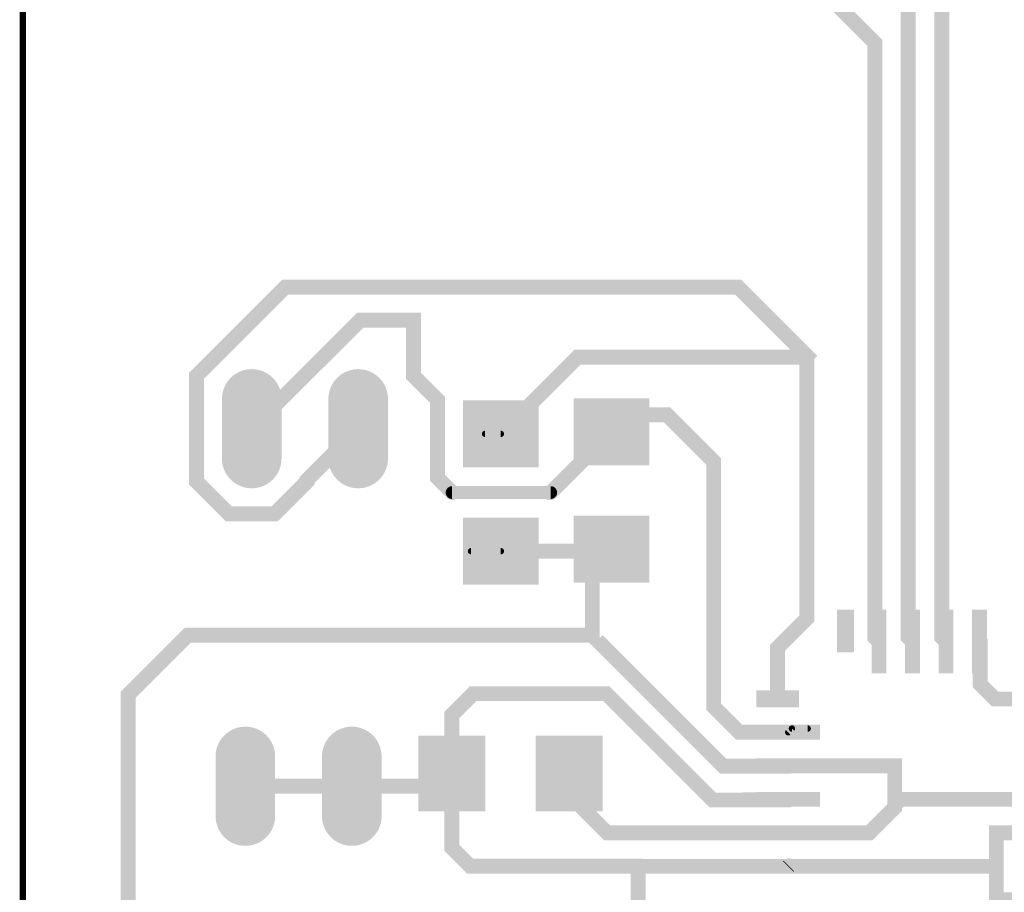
# Model space of a CAD drawing. Extents: x 61.3 to 119.5, y 23.6 to 92.8.
# Tile 2 of 4: x 61.3 to 84.8, y 50.2 to 71.1. Entities that reach past the tile are written whole.
import ezdxf

# ---------------------------------------------------------------- set-up
doc = ezdxf.new("R2010")
doc.units = 0
doc.header["$MEASUREMENT"] = 0
doc.layers.get('0').update_dxf_attribs({"linetype": 'CONTINUOUS'})
for name, color, linetype in [('1', 12, 'CONTINUOUS'), ('17', 110, 'CONTINUOUS'), ('20', 31, 'CONTINUOUS')]:
    doc.layers.add(name, color=color, linetype=linetype)

# ---------------------------------------------------------------- blocks, each defined once
blk = doc.blocks.new('RECT')
blk.add_solid([(-0.5, -0.5), (0.5, -0.5), (-0.5, 0.5), (0.5, 0.5)])
blk = doc.blocks.new('LONGP100')
at = {"const_width": 1}
blk.add_lwpolyline([(-0.5, 0), (0.5, 0)], dxfattribs=at)
at = {"const_width": 0.5}
for points in [[(-0.5, 0.25, 1), (-0.5, -0.25)], [(0.5, -0.25, 1), (0.5, 0.25)]]:
    blk.add_lwpolyline(points, format="xyb", dxfattribs=at)

msp = doc.modelspace()

# ---------------------------------------------------------------- linework, layer by layer
at = {"layer": '1'}
for points in [[(83.42, 56.2356, 0.3556, 0.3556, 0), (83.3184, 56.3372, 0.3556, 0.3556, 0), (83.3184, 74.2408, 0.3556, 0.3556, 0), (83.2134, 74.3458, 0.3556, 0.3556, 0), (83.3344, 74.3458, 0.3556, 0.3556, 0), (86.9158, 77.9272, 0.3556, 0.3556, 0), (85.1408, 79.7022, 0.3556, 0.3556, 0), (85.1408, 84.2264, 0.3556, 0.3556, 0), (91.2368, 90.3224, 0.3556, 0.3556, 0), (114.4524, 90.3224, 0.3556, 0.3556, 0), (117.7544, 87.0204, 0.3556, 0.3556, 0), (117.7544, 80.7212, 0.3556, 0.3556, 0), (113.3856, 76.3524, 0.3556, 0.3556, 0), (113.3856, 52.6796, 0.3556, 0.3556, 0), (103.759, 43.053, 0, 0, 0)], [(86.5886, 83.7946, 0.3556, 0.3556, 0), (91.8972, 89.1032, 0.3556, 0.3556, 0), (113.6396, 89.1032, 0.3556, 0.3556, 0), (116.1288, 86.614, 0.3556, 0.3556, 0), (116.1288, 81.026, 0.3556, 0.3556, 0), (111.9632, 76.8604, 0.3556, 0.3556, 0), (111.9632, 53.34, 0.3556, 0.3556, 0), (106.0196, 47.3964, 0.3556, 0.3556, 0), (92.4052, 47.3964, 0.3556, 0.3556, 0), (89.7316, 50.07, 0.3556, 0.3556, 0), (84.62, 50.07, 0.3556, 0.3556, 0), (84.62, 51.67, 0.3556, 0.3556, 0), (87.9856, 51.67, 0, 0, 0)], [(81.82, 56.2356, 0.3556, 0.3556, 0), (81.7184, 56.3372, 0.3556, 0.3556, 0), (81.7184, 70.5292, 0.3556, 0.3556, 0), (80.6196, 71.628, 0.3556, 0.3556, 0), (79.1464, 71.628, 0.3556, 0.3556, 0), (75.946, 74.8284, 0.3556, 0.3556, 0), (75.946, 84.9376, 0.3556, 0.3556, 0), (79.8068, 84.9376, 0.3556, 0.3556, 0), (81.3308, 83.4136, 0.3556, 0.3556, 0), (81.3308, 82.423, 0.3556, 0.3556, 0), (81.5086, 82.2452, 0, 0, 0)], [(82.62, 56.2356, 0.3556, 0.3556, 0), (82.5184, 56.3372, 0.3556, 0.3556, 0), (82.5184, 71.6596, 0.3556, 0.3556, 0), (81.8388, 72.3392, 0.3556, 0.3556, 0), (81.8388, 77.1652, 0.3556, 0.3556, 0), (84.0486, 79.375, 0.3556, 0.3556, 0), (84.0486, 82.2452, 0, 0, 0)], [(72.4208, 61.1916, 0.1524, 0.1524, 0), (72.7964, 61.1916, 0.3556, 0.3556, 0), (74.6252, 63.0204, 0.3556, 0.3556, 0), (80.0607, 63.0204, 0.3556, 0.3556, 0), (80.0972, 63.0569, 0.3556, 0.3556, 0), (78.4603, 64.6938, 0.3556, 0.3556, 0), (67.6519, 64.6938, 0.3556, 0.3556, 0), (65.532, 62.5739, 0.3556, 0.3556, 0), (65.532, 60.0573, 0.3556, 0.3556, 0), (66.3057, 59.2836, 0.3556, 0.3556, 0), (67.3999, 59.2836, 0.3556, 0.3556, 0), (68.1736, 60.0573, 0.3556, 0.3556, 0), (68.1736, 60.0964, 0.3556, 0.3556, 0), (69.3928, 61.3156, 0, 0, 0)], [(73.9585, 59.7916, 0.3556, 0.3556, 0), (73.9872, 59.7916, 0.3048, 0.3048, 0), (71.6343, 59.7916, 0.3556, 0.3556, 0), (71.2868, 60.1391, 0.3556, 0.3556, 0), (71.2868, 62.0007, 0.3556, 0.3556, 0), (70.7106, 62.5769, 0.3556, 0.3556, 0), (70.7106, 63.9064, 0.3556, 0.3556, 0), (69.4436, 63.9064, 0.3556, 0.3556, 0), (66.8528, 61.3156, 0, 0, 0)], [(80.0972, 63.0569, 0.3556, 0.3556, 0), (80.0972, 56.786, 0.3556, 0.3556, 0), (79.4004, 56.0892, 0.3556, 0.3556, 0), (79.4004, 54.87, 0, 0, 0)], [(73.9872, 59.7916, 0.3556, 0.3556, 0), (75.438, 61.2424, 0.3556, 0.3556, 0), (75.8444, 61.6488, 0.3556, 0.3556, 0), (76.7588, 61.6488, 0.3556, 0.3556, 0), (77.8764, 60.5312, 0.3556, 0.3556, 0), (77.8764, 54.6796, 0.3556, 0.3556, 0), (78.486, 54.07, 0.3556, 0.3556, 0), (79.6544, 54.07, 0.1524, 0.1524, 0), (79.7432, 54.1588, 0.1524, 0.1524, 0), (80.1188, 54.1588, 0, 0, 0)], [(84.22, 56.2356, 0.3556, 0.3556, 0), (84.2326, 56.223, 0.3556, 0.3556, 0), (84.2326, 55.2211, 0.3556, 0.3556, 0), (84.5897, 54.864, 0.3556, 0.3556, 0), (86.6693, 54.864, 0.3556, 0.3556, 0), (88.9534, 57.1481, 0.3556, 0.3556, 0), (89.434, 57.1276, 0.3556, 0.3556, 0), (100.1776, 57.1276, 0.3556, 0.3556, 0), (100.33, 57.28, 0.3556, 0.3556, 0), (100.33, 61.5696, 0.3556, 0.3556, 0), (100.1268, 61.7728, 0, 0, 0)], [(75.3872, 58.3916, 0.3556, 0.3556, 0), (72.7964, 58.3916, 0.1524, 0.1524, 0), (72.0852, 58.3916, 0, 0, 0)], [(75.438, 58.4424, 0.3556, 0.3556, 0), (74.9808, 57.9852, 0.3556, 0.3556, 0), (74.9808, 56.392, 0.3556, 0.3556, 0), (74.9768, 56.388, 0.3556, 0.3556, 0), (78.103, 53.2618, 0.3556, 0.3556, 0), (79.6462, 53.2618, 0.3556, 0.3556, 0), (79.6544, 53.27, 0.3556, 0.3556, 0), (82.1944, 53.27, 0.3556, 0.3556, 0), (82.1944, 52.2732, 0.3556, 0.3556, 0), (81.5912, 51.67, 0.3556, 0.3556, 0), (75.333, 51.67, 0.3556, 0.3556, 0), (74.425, 52.578, 0.3556, 0.3556, 0), (74.425, 53.086, 0, 0, 0)], [(98.299, 43.053, 0.3556, 0.3556, 0), (99.6656, 43.053, 0.3556, 0.3556, 0), (101.1174, 41.6012, 0.3556, 0.3556, 0), (101.1174, 40.3098, 0.3556, 0.3556, 0), (102.2096, 39.2176, 0.3556, 0.3556, 0), (105.918, 39.2176, 0.3556, 0.3556, 0), (105.918, 35.6108, 0.3556, 0.3556, 0), (97.5868, 27.2796, 0.3556, 0.3556, 0), (76.3016, 27.2796, 0.3556, 0.3556, 0), (63.9064, 39.6748, 0.3556, 0.3556, 0), (63.9064, 54.9656, 0.3556, 0.3556, 0), (65.3288, 56.388, 0.3556, 0.3556, 0), (74.9768, 56.388, 0, 0, 0)], [(84.62, 50.87, 0.3556, 0.3556, 0), (76.0222, 50.87, 0.3556, 0.3556, 0), (76.0222, 50.8762, 0.3556, 0.3556, 0), (72.0598, 50.8762, 0.3556, 0.3556, 0), (71.625, 51.311, 0.3556, 0.3556, 0), (71.625, 54.48, 0.3556, 0.3556, 0), (72.136, 54.991, 0.3556, 0.3556, 0), (75.311, 54.991, 0.3556, 0.3556, 0), (77.848, 52.454, 0.3556, 0.3556, 0), (78.6365, 52.454, 0.3556, 0.3556, 0), (78.6399, 52.4574, 0.3556, 0.3556, 0), (79.6418, 52.4574, 0.3556, 0.3556, 0), (79.6544, 52.47, 0, 0, 0)], [(105.0544, 53.34, 0.3556, 0.3556, 0), (103.2764, 51.562, 0.3556, 0.3556, 0), (96.8502, 51.562, 0.3556, 0.3556, 0), (96.5932, 51.305, 0.3556, 0.3556, 0), (93.1672, 51.305, 0.3556, 0.3556, 0), (92.9132, 51.051, 0.3556, 0.3556, 0), (91.951, 51.051, 0.3556, 0.3556, 0), (90.532, 52.47, 0.3556, 0.3556, 0), (82.3404, 52.47, 0.3556, 0.3556, 0), (82.1944, 52.324, 0, 0, 0)], [(71.625, 53.086, 0.3556, 0.3556, 0), (71.3202, 52.7812, 0.3556, 0.3556, 0), (66.7004, 52.7812, 0, 0, 0)], [(98.299, 37.973, 0.3556, 0.3556, 0), (98.299, 32.386, 0.3556, 0.3556, 0), (94.234, 28.321, 0.3556, 0.3556, 0), (77.089, 28.321, 0.3556, 0.3556, 0), (76.073, 29.337, 0.3556, 0.3556, 0), (76.073, 50.87, 0, 0, 0)], [(84.7089, 50.87, 0.1778, 0.1778, 1), (84.5311, 50.87, 0.1778, 0.1778, 2.4142142), (84.62, 50.9589, 0, 0, 0)]]:
    msp.add_lwpolyline(points, format="xyseb", dxfattribs=at)
for points, const_width in [([(81.8073, 70.5292, 1), (81.6295, 70.5292)], 0.1778), ([(81.6555, 70.4663, 1), (81.7813, 70.5921)], 0.1778), ([(67.6519, 64.7827, 1), (67.6519, 64.6049)], 0.1778), ([(67.7148, 64.6309, 1), (67.589, 64.7567)], 0.1778), ([(78.5232, 64.7567, 1), (78.3974, 64.6309)], 0.1778), ([(78.4603, 64.6049, 1), (78.4603, 64.7827)], 0.1778), ([(69.4436, 63.9953, 1), (69.4436, 63.8175)], 0.1778), ([(69.5065, 63.8435, 1), (69.3807, 63.9693)], 0.1778), ([(70.7106, 63.8175, 2.4142136), (70.6217, 63.9064)], 0.1778), ([(80.1861, 63.0569, 1), (80.0083, 63.0569)], 0.1778), ([(80.0343, 62.994, 2.4142139), (80.0343, 63.1198)], 0.1778), ([(74.6252, 63.1093, 1), (74.6252, 62.9315)], 0.1778), ([(74.6881, 62.9575, 1), (74.5623, 63.0833)], 0.1778), ([(79.9978, 63.0833, 1), (80.1236, 62.9575)], 0.1778), ([(80.0607, 62.9315, 1), (80.0607, 63.1093)], 0.1778), ([(65.6209, 62.5739, 1), (65.4431, 62.5739)], 0.1778), ([(70.7735, 62.6397, 1), (70.6478, 62.514)], 0.1778), ([(65.4691, 62.6368, 1), (65.5949, 62.511)], 0.1778), ([(70.6217, 62.5769, 1), (70.7995, 62.5769)], 0.1778), ([(71.3757, 62.0007, 1), (71.1979, 62.0007)], 0.1778), ([(71.2239, 61.9378, 1), (71.3497, 62.0636)], 0.1778), ([(75.8444, 61.7377, 1), (75.8444, 61.5599)], 0.1778), ([(75.9073, 61.5859, 1), (75.7815, 61.7117)], 0.1778), ([(76.8217, 61.7117, 1), (76.6959, 61.5859)], 0.1778), ([(76.7588, 61.5599, 1), (76.7588, 61.7377)], 0.1778), ([(66.7899, 61.3785, 1), (66.9157, 61.2527)], 0.1778), ([(69.4557, 61.2527, 1), (69.3299, 61.3785)], 0.1778), ([(72.7335, 61.2545, 1), (72.8593, 61.1287)], 0.1778), ([(75.3751, 61.3053, 1), (75.5009, 61.1795)], 0.1778), ([(72.4208, 61.2297, 1), (72.4208, 61.1535)], 0.0762), ([(72.7964, 61.1535, 1), (72.7964, 61.2297)], 0.0762), ([(77.9653, 60.5312, 1), (77.7875, 60.5312)], 0.1778), ([(77.8135, 60.4683, 1), (77.9393, 60.5941)], 0.1778), ([(65.5949, 60.1202, 1), (65.4691, 59.9944)], 0.1778), ([(68.1107, 60.1593, 1), (68.2365, 60.0335)], 0.1778), ([(68.2625, 60.0964, 1), (68.0847, 60.0964)], 0.1778), ([(68.2365, 59.9944, 1), (68.1107, 60.1202)], 0.1778), ([(71.3497, 60.202, 1), (71.2239, 60.0762)], 0.1778), ([(71.1979, 60.1391, 1), (71.3757, 60.1391)], 0.1778), ([(65.4431, 60.0573, 1), (65.6209, 60.0573)], 0.1778), ([(68.0847, 60.0573, 1), (68.2625, 60.0573)], 0.1778), ([(71.6343, 59.8678, 1), (71.6343, 59.7154)], 0.1524), ([(71.5714, 59.7287, 1), (71.6972, 59.8545)], 0.1778), ([(73.9585, 59.8805, 1), (73.9585, 59.7027)], 0.1778), ([(73.9243, 59.8545, 1), (74.0501, 59.7287)], 0.1778), ([(73.9872, 59.7027, 1), (73.9872, 59.8805)], 0.1778), ([(73.9872, 59.7154, 1), (73.9872, 59.8678)], 0.1524), ([(66.3057, 59.3725, 1), (66.3057, 59.1947)], 0.1778), ([(67.3999, 59.1947, 1), (67.3999, 59.3725)], 0.1778), ([(66.2428, 59.2207, 1), (66.3686, 59.3465)], 0.1778), ([(67.337, 59.3465, 1), (67.4628, 59.2207)], 0.1778), ([(72.7964, 58.4805, 1), (72.7964, 58.3027)], 0.1778), ([(75.3243, 58.4545, 1), (75.4501, 58.3287)], 0.1778), ([(75.5009, 58.3795, 1), (75.3751, 58.5053)], 0.1778), ([(75.3872, 58.3027, 1), (75.3872, 58.4805)], 0.1778), ([(72.0852, 58.4297, 1), (72.0852, 58.3535)], 0.0762), ([(72.7964, 58.3535, 1), (72.7964, 58.4297)], 0.0762), ([(74.9179, 58.0481, 1), (75.0437, 57.9223)], 0.1778), ([(75.0697, 57.9852, 1), (74.8919, 57.9852)], 0.1778), ([(80.0083, 56.786, 1), (80.1861, 56.786)], 0.1778), ([(80.1601, 56.7231, 1), (80.0343, 56.8489)], 0.1778), ([(65.3288, 56.4769, 1), (65.3288, 56.2991)], 0.1778), ([(65.3917, 56.3251, 1), (65.2659, 56.4509)], 0.1778), ([(75.0396, 56.4509, 2.4128575), (75.0396, 56.3251)], 0.1778), ([(74.8919, 56.392, 1), (75.0697, 56.392)], 0.1778), ([(75.0437, 56.3292, 1), (74.9179, 56.4549)], 0.1778), ([(74.9768, 56.2991, 1), (74.9768, 56.4769)], 0.1778), ([(81.7813, 56.4001, 1), (81.6555, 56.2743)], 0.1778), ([(81.6295, 56.3372, 1), (81.8073, 56.3372)], 0.1778), ([(82.5813, 56.4001, 1), (82.4555, 56.2743)], 0.1778), ([(82.4295, 56.3372, 1), (82.6073, 56.3372)], 0.1778), ([(83.3813, 56.4001, 1), (83.2555, 56.2743)], 0.1778), ([(83.2295, 56.3372, 1), (83.4073, 56.3372)], 0.1778), ([(84.2829, 56.2985, 1), (84.1571, 56.1727)], 0.1778), ([(84.3215, 56.223, 1), (84.1437, 56.223)], 0.1778), ([(79.3375, 56.1521, 1), (79.4633, 56.0263)], 0.1778), ([(79.4893, 56.0892, 1), (79.3115, 56.0892)], 0.1778), ([(81.7571, 56.1727, 1), (81.8829, 56.2985)], 0.1778), ([(82.5571, 56.1727, 1), (82.6829, 56.2985)], 0.1778), ([(83.3571, 56.1727, 1), (83.4829, 56.2985)], 0.1778), ([(84.1697, 56.1601, 1), (84.2955, 56.2859)], 0.1778), ([(84.2955, 55.284, 1), (84.1697, 55.1582)], 0.1778), ([(84.1437, 55.2211, 1), (84.3215, 55.2211)], 0.1778), ([(63.8435, 55.0285, 1), (63.9693, 54.9027)], 0.1778), ([(63.9953, 54.9656, 1), (63.8175, 54.9656)], 0.1778), ([(72.136, 55.0799, 1), (72.136, 54.9021)], 0.1778), ([(72.1989, 54.9281, 1), (72.0731, 55.0539)], 0.1778), ([(75.3739, 55.0539, 1), (75.2481, 54.9281)], 0.1778), ([(75.311, 54.9021, 1), (75.311, 55.0799)], 0.1778), ([(84.5897, 54.9529, 1), (84.5897, 54.7751)], 0.1778), ([(84.5268, 54.8011, 1), (84.6526, 54.9269)], 0.1778), ([(77.9393, 54.7425, 1), (77.8135, 54.6167)], 0.1778), ([(77.7875, 54.6796, 1), (77.9653, 54.6796)], 0.1778), ([(79.3115, 54.87, 1), (79.4893, 54.87)], 0.1778), ([(71.5621, 54.5429, 1), (71.6879, 54.4171)], 0.1778), ([(71.7139, 54.48, 1), (71.5361, 54.48)], 0.1778), ([(78.486, 54.1589, 1), (78.486, 53.9811)], 0.1778), ([(78.4231, 54.0071, 1), (78.5489, 54.1329)], 0.1778), ([(79.6544, 53.9811, 1), (79.6544, 54.1589)], 0.1778), ([(79.6275, 54.0969, 1), (79.6813, 54.0431)], 0.0762), ([(79.7432, 54.1969, 1), (79.7432, 54.1207)], 0.0762), ([(79.7701, 54.1319, 1), (79.7163, 54.1857)], 0.0762), ([(80.1188, 54.1207, 1), (80.1188, 54.1969)], 0.0762), ([(78.103, 53.3507, 1), (78.103, 53.1729)], 0.1778), ([(78.0401, 53.1989, 1), (78.1658, 53.3246)], 0.1778), ([(79.5833, 53.3246, 1), (79.709, 53.1989)], 0.1778), ([(79.6544, 53.3589, 1), (79.6544, 53.1811)], 0.1778), ([(79.7173, 53.2071, 1), (79.5915, 53.3329)], 0.1778), ([(79.6462, 53.1729, 1), (79.6462, 53.3507)], 0.1778), ([(82.1944, 53.1811, 2.4142136), (82.1055, 53.27)], 0.1778), ([(71.7139, 53.086, 1), (71.5361, 53.086)], 0.1778), ([(71.6879, 53.0231, 1), (71.5621, 53.1489)], 0.1778), ([(74.5139, 53.086, 1), (74.3361, 53.086)], 0.1778), ([(66.7004, 52.8701, 1), (66.7004, 52.6923)], 0.1778), ([(69.2404, 52.8701, 1), (69.2404, 52.6923)], 0.1778), ([(71.2573, 52.8441, 1), (71.3831, 52.7183)], 0.1778), ([(71.3202, 52.6923, 1), (71.3202, 52.8701)], 0.1778), ([(74.4879, 52.6409, 1), (74.3621, 52.5151)], 0.1778), ([(74.3361, 52.578, 1), (74.5139, 52.578)], 0.1778), ([(77.848, 52.5429, 1), (77.848, 52.3651)], 0.1778), ([(78.6399, 52.5463, 1), (78.6399, 52.3685)], 0.1778), ([(78.7028, 52.3945, 1), (78.577, 52.5203)], 0.1778), ([(78.6365, 52.3651, 1), (78.6365, 52.5429)], 0.1778), ([(79.7173, 52.4071, 1), (79.5915, 52.5329)], 0.1778), ([(79.6418, 52.3685, 1), (79.6418, 52.5463)], 0.1778), ([(82.3404, 52.5589, 1), (82.3404, 52.3811)], 0.1778), ([(82.4033, 52.4071, 1), (82.2775, 52.5329)], 0.1778), ([(77.7851, 52.3911, 1), (77.9109, 52.5169)], 0.1778), ([(78.5736, 52.5169, 1), (78.6994, 52.3911)], 0.1778), ([(79.5789, 52.5203, 1), (79.7047, 52.3945)], 0.1778), ([(82.1315, 52.3869, 1), (82.2573, 52.2611)], 0.1778), ([(82.2833, 52.324, 1), (82.1055, 52.324)], 0.1778), ([(82.2573, 52.2103, 1), (82.1315, 52.3361)], 0.1778), ([(82.1055, 52.2732, 1), (82.2833, 52.2732)], 0.1778), ([(75.333, 51.7589, 1), (75.333, 51.5811)], 0.1778), ([(75.2701, 51.6071, 1), (75.3959, 51.7329)], 0.1778), ([(79.6544, 51.7589, 1), (79.6544, 51.5811)], 0.1778), ([(81.5283, 51.7329, 1), (81.6541, 51.6071)], 0.1778), ([(81.5912, 51.5811, 1), (81.5912, 51.7589)], 0.1778), ([(84.7089, 51.67, 2.4142136), (84.62, 51.5811)], 0.1778), ([(71.6879, 51.3739, 1), (71.5621, 51.2481)], 0.1778), ([(71.5361, 51.311, 1), (71.7139, 51.311)], 0.1778), ([(72.0598, 50.9651, 1), (72.0598, 50.7873)], 0.1778), ([(71.9969, 50.8133, 1), (72.1227, 50.9391)], 0.1778), ([(76.0222, 50.7873, 2.4142136), (75.9333, 50.8762)], 0.1778), ([(76.0222, 50.9589, 2.414213), (76.1111, 50.87)], 0.1778), ([(76.1619, 50.87, 2.4142136), (76.073, 50.7811)], 0.1778), ([(79.5915, 50.9329, 1), (79.7173, 50.8071)], 0.1778), ([(79.6544, 50.9589, 1), (79.6544, 50.7811)], 0.1778), ([(79.7299, 50.8197, 1), (79.6041, 50.9455)], 0.1778)]:
    msp.add_lwpolyline(points, format="xyb", dxfattribs=dict(at, const_width=const_width))
at = {"layer": '1', "const_width": 0.3556}
msp.add_lwpolyline([(79.667, 50.8826), (79.6544, 50.87)], dxfattribs=at)
at = {"layer": '20', "const_width": 0.1524}
msp.add_lwpolyline([(61.3918, 92.6084, -0.4142), (61.468, 92.6846), (119.38, 92.6846), (119.38, 23.7236), (61.3918, 23.7236)], format="xyb", close=True, dxfattribs=at)

# ---------------------------------------------------------------- block references
at = {"layer": '1', "xscale": 1.6, "yscale": 1.8, "rotation": 270}
for p in [(75.438, 61.2424), (72.7964, 61.1916), (75.438, 58.4424), (72.7964, 58.3916)]:
    msp.add_blockref('RECT', p, dxfattribs=at)
at = {"layer": '1'}
for p, xscale, yscale in [((81.02, 56.4896), 0.4064, 1.016), ((81.82, 56.2356), 0.3556, 1.524), ((82.62, 56.2356), 0.3556, 1.524), ((83.42, 56.2356), 0.3556, 1.524), ((84.22, 56.2356), 0.3556, 1.524), ((79.4004, 54.87), 1.016, 0.4064), ((79.6544, 54.07), 1.524, 0.3556), ((71.625, 53.086), 1.6, 1.8), ((74.425, 53.086), 1.6, 1.8), ((79.6544, 53.27), 1.524, 0.3556), ((79.6544, 52.47), 1.524, 0.3556), ((79.6544, 51.67), 1.524, 0.3556), ((79.6544, 50.87), 1.524, 0.3556)]:
    msp.add_blockref('RECT', p, dxfattribs=dict(at, xscale=xscale, yscale=yscale))
at = {"layer": '17', "xscale": 1.4224, "yscale": 1.4224}
for p, rotation in [((66.8528, 61.3156), 270), ((69.3928, 61.3156), 270), ((66.7004, 52.7812), 90), ((69.2404, 52.7812), 90)]:
    msp.add_blockref('LONGP100', p, dxfattribs=dict(at, rotation=rotation))

doc.saveas('drawing.dxf')
